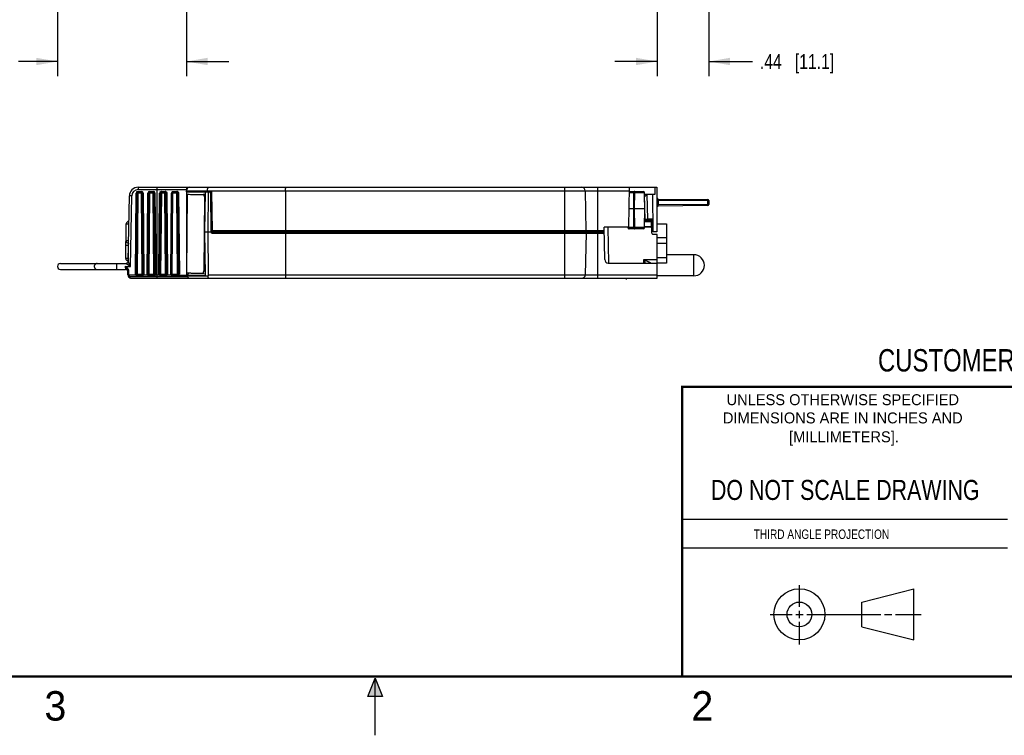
# Model space of a CAD drawing. Header units: inches. Extents: x 0 to 22, y 0 to 17.
# Tile 10 of 29: x 8 to 16.3, y 0 to 6.1. Entities that reach past the tile are written whole.
import ezdxf

# ---------------------------------------------------------------- set-up
doc = ezdxf.new("R2010")
doc.units = ezdxf.units.IN
doc.header["$LTSCALE"] = 1.21
doc.header["$MEASUREMENT"] = 0
doc.layers.get('0').update_dxf_attribs({"linetype": 'CONTINUOUS'})
for name, color, linetype in [('02___PRT_ALL_AXES', 7, 'CONTINUOUS'), ('06___PRT_ALL_SURFS', 7, 'CONTINUOUS'), ('DIMENSIONS', 7, 'CONTINUOUS')]:
    doc.layers.add(name, color=color, linetype=linetype)
doc.styles.get("Standard").update_dxf_attribs({"font": 'txt', "width": 0.8})
doc.styles.add('TEXTSTYLE_2', font='txt')
doc.dimstyles.new('DIMSTYLE_1', dxfattribs={"dimtxt": 0.125, "dimasz": 0.18, "dimexe": 0.125, "dimexo": 0.0625, "dimgap": 0.0625, "dimtad": 0, "dimtih": 1, "dimtoh": 1, "dimzin": 4, "dimdsep": 46, "dimtxsty": 'STANDARD', "dimblk": '_FILLED', "dimblk1": '_FILLED', "dimblk2": '_FILLED', "dimcen": 0.09, "dimadec": 0, "dimazin": 0, "dimtp": 0.001, "dimtm": 0.001, "dimtfac": 1, "dimtofl": 0, "dimtmove": 0, "dimatfit": 3, "dimldrblk": '_FILLED', "dimfxl": 1, "dimtolj": 1, "dimtzin": 4, "dimarcsym": 0})

# ---------------------------------------------------------------- blocks, each defined once
blk = doc.blocks.new('_FILLED')
at = {"color": 0, "linetype": 'BYBLOCK'}
blk.add_solid([(0, 0), (-1, 0.174), (-1, -0.174)], dxfattribs=at)
blk = doc.blocks.new('*D3')
at = {"layer": 'DIMENSIONS', "color": 2, "linetype": 'CONTINUOUS'}
for p, q in [((13.8349, 8.2489), (13.8349, 5.5999)), ((13.3969, 7.7121), (13.3969, 5.5999)), ((13.3969, 5.7249), (13.0369, 5.7249)), ((13.8349, 5.7249), (14.2068, 5.7249))]:
    blk.add_line(p, q, dxfattribs=at)
at = {"layer": 'DIMENSIONS', "color": 2, "linetype": 'CONTINUOUS', "xscale": 0.18, "yscale": 0.18, "zscale": 0.18}
blk.add_blockref('_FILLED', (13.3969, 5.7249), dxfattribs=at)
at = {"layer": 'DIMENSIONS', "color": 2, "linetype": 'CONTINUOUS', "xscale": 0.18, "yscale": 0.18, "zscale": 0.18, "rotation": 180}
blk.add_blockref('_FILLED', (13.8349, 5.7249), dxfattribs=at)
at = {"layer": 'DIMENSIONS', "color": 2, "linetype": 'CONTINUOUS', "insert": (14.2693, 5.7874), "char_height": 0.125, "width": 1.025, "attachment_point": 1, "line_spacing_factor": 0.9}
blk.add_mtext('.44{\\Ftxt.shx;\\W1.000000;\\H0.125000; }[11.1]', dxfattribs=at)
blk = doc.blocks.new('*D4')
at = {"layer": 'DIMENSIONS', "color": 2, "linetype": 'CONTINUOUS'}
for p, q in [((8.2982, 9.3134), (8.2982, 5.5999)), ((9.3946, 6.9874), (9.3946, 5.5999)), ((8.2982, 5.7249), (7.9671, 5.7249)), ((9.3946, 5.7249), (9.7546, 5.7249))]:
    blk.add_line(p, q, dxfattribs=at)
at = {"layer": 'DIMENSIONS', "color": 2, "linetype": 'CONTINUOUS', "xscale": 0.18, "yscale": 0.18, "zscale": 0.18}
blk.add_blockref('_FILLED', (8.2982, 5.7249), dxfattribs=at)
at = {"layer": 'DIMENSIONS', "color": 2, "linetype": 'CONTINUOUS', "xscale": 0.18, "yscale": 0.18, "zscale": 0.18, "rotation": 180}
blk.add_blockref('_FILLED', (9.3946, 5.7249), dxfattribs=at)
at = {"layer": 'DIMENSIONS', "color": 2, "linetype": 'CONTINUOUS', "insert": (7.9046, 5.7874), "char_height": 0.125, "width": 1.125, "attachment_point": 3, "line_spacing_factor": 0.9}
blk.add_mtext('1.10{\\Ftxt.shx;\\W1.000000;\\H0.125000; }[27.9]', dxfattribs=at)

msp = doc.modelspace()

# ---------------------------------------------------------------- hatches: boundary and pattern name
at = {"linetype": 'CONTINUOUS'}
msp.add_hatch(color=2, dxfattribs=at).paths.add_polyline_path([(10.9375, 0.3287), (11, 0.485), (11.0625, 0.3287)])

# ---------------------------------------------------------------- linework, layer by layer
at = {"color": 7, "linetype": 'CONTINUOUS'}
for p, q in [((8.961, 3.9184), (8.967, 4.6064)), ((8.972, 4.6064), (8.966, 3.9184)), ((8.982, 4.6064), (8.972, 4.6064)), ((8.982, 4.6064), (8.976, 3.9184)), ((8.982, 4.6064), (8.982, 4.6213)), ((8.982, 4.6213), (9.0122, 4.6213)), ((9.0122, 4.6164), (8.982, 4.6164)), ((9.0122, 4.6064), (8.982, 4.6064)), ((8.9844, 4.6564), (8.9844, 4.6367)), ((8.9844, 4.6564), (13.3949, 4.6564)), ((8.9844, 4.6367), (9.3965, 4.6367)), ((9.0122, 4.6064), (9.0122, 4.6213)), ((9.0182, 3.9184), (9.0122, 4.6064)), ((9.0122, 4.6064), (9.0222, 4.6064)), ((9.0282, 3.9184), (9.0222, 4.6064)), ((9.0272, 4.6064), (9.0332, 3.9184)), ((9.061, 3.9184), (9.067, 4.6064)), ((9.072, 4.6064), (9.066, 3.9184)), ((9.082, 4.6064), (9.072, 4.6064)), ((9.082, 4.6064), (9.076, 3.9184)), ((9.082, 4.6064), (9.082, 4.6213)), ((9.082, 4.6213), (9.1122, 4.6213)), ((9.1122, 4.6164), (9.082, 4.6164)), ((9.1122, 4.6064), (9.082, 4.6064)), ((9.1122, 4.6064), (9.1122, 4.6213)), ((9.1182, 3.9184), (9.1122, 4.6064)), ((9.1122, 4.6064), (9.1222, 4.6064)), ((9.1282, 3.9184), (9.1222, 4.6064)), ((9.1272, 4.6064), (9.1332, 3.9184)), ((9.1471, 3.8834), (9.1471, 4.6564)), ((9.1611, 3.9184), (9.1671, 4.6064)), ((9.172, 4.6064), (9.166, 3.9184)), ((9.172, 4.6064), (9.1671, 4.6064)), ((9.1816, 4.6064), (9.172, 4.6064)), ((9.1816, 4.6064), (9.1756, 3.9184)), ((9.2114, 4.6064), (9.1816, 4.6064)), ((9.182, 4.6164), (9.1822, 4.6213)), ((9.2122, 4.6164), (9.182, 4.6164)), ((9.1822, 4.6213), (9.2126, 4.6213)), ((9.2114, 4.6064), (9.2222, 4.6064)), ((9.2173, 3.9184), (9.2114, 4.6064)), ((9.2282, 3.9184), (9.2222, 4.6064)), ((9.2222, 4.6064), (9.2277, 4.6064)), ((9.2277, 4.6064), (9.2337, 3.9184)), ((9.2617, 3.9184), (9.2678, 4.6064)), ((9.266, 3.9184), (9.272, 4.6064)), ((9.272, 4.6064), (9.2678, 4.6064)), ((9.272, 4.6064), (9.2803, 4.6064)), ((9.2744, 3.9184), (9.2803, 4.6064)), ((9.3101, 4.6064), (9.2803, 4.6064)), ((9.3122, 4.6164), (9.282, 4.6164)), ((9.2828, 4.6213), (9.3132, 4.6213)), ((9.3222, 4.6064), (9.3101, 4.6064)), ((9.3101, 4.6064), (9.316, 3.9184)), ((9.3222, 4.6064), (9.3282, 3.9184)), ((9.3222, 4.6064), (9.3283, 4.6064)), ((9.3283, 4.6064), (9.3344, 3.9184)), ((9.3946, 4.6164), (9.3946, 4.6266)), ((9.3946, 4.6266), (9.5727, 4.6266)), ((9.3946, 4.6164), (9.6085, 4.6164)), ((9.3988, 4.5971), (9.3989, 4.6163)), ((9.551, 4.2764), (9.556, 4.6164)), ((9.5727, 4.6269), (13.161, 4.6269)), ((9.5727, 4.6164), (9.5727, 4.6266)), ((9.5787, 4.2764), (9.5814, 4.6164)), ((9.5999, 4.6064), (9.6028, 4.2763)), ((9.6085, 4.6164), (9.6143, 4.2864)), ((10.2374, 4.6269), (10.2368, 4.2864)), ((12.6099, 4.6564), (12.6099, 4.2864)), ((12.7838, 4.6269), (12.7897, 4.2864)), ((12.8899, 4.6564), (12.8899, 4.2864)), ((13.1556, 4.3164), (13.1615, 4.6564)), ((13.1608, 4.6115), (13.1983, 4.6115)), ((13.1609, 4.6214), (13.2782, 4.6214)), ((13.1969, 4.4764), (13.1983, 4.6115)), ((13.2053, 4.6115), (13.1983, 4.6115)), ((13.2038, 4.4764), (13.2053, 4.6115)), ((13.2053, 4.6115), (13.2882, 4.6115)), ((13.2905, 4.4764), (13.2882, 4.6115)), ((13.3776, 4.6564), (13.3775, 4.5944)), ((13.3949, 4.6564), (13.3949, 4.2764)), ((8.8997, 4.0278), (8.9094, 4.5827)), ((8.9189, 3.9838), (8.9294, 4.5834)), ((9.4023, 4.5981), (9.3964, 3.9291)), ((9.3972, 4.016), (9.3988, 4.5971)), ((9.4023, 4.5981), (9.4167, 4.598)), ((9.4412, 4.5957), (9.4511, 4.5955)), ((9.4918, 4.5948), (9.5024, 4.5946)), ((9.5024, 4.5946), (9.5175, 4.5944)), ((9.5175, 4.5944), (9.5378, 4.594)), ((9.5505, 4.594), (9.5378, 4.594)), ((9.5479, 4.5739), (9.5424, 3.9459)), ((9.5554, 4.5738), (9.5479, 4.5739)), ((9.6003, 4.5662), (9.6094, 4.5662)), ((9.6086, 4.5464), (9.6004, 4.5464)), ((9.6041, 4.5565), (9.6042, 4.5565)), ((9.6048, 4.5564), (9.6086, 4.5564)), ((9.6067, 4.5562), (9.6081, 4.5557)), ((9.609, 4.5531), (9.6086, 4.5485)), ((9.6109, 4.2863), (9.6086, 4.5464)), ((13.3775, 4.5944), (13.2885, 4.5944)), ((13.2897, 4.5747), (13.3093, 4.5944)), ((13.293, 4.3862), (13.2897, 4.5747)), ((13.3094, 4.5944), (13.313, 4.3862)), ((13.356, 4.5944), (13.3599, 4.2764)), ((13.4048, 4.5563), (13.4047, 4.5463)), ((13.4047, 4.5463), (13.8251, 4.5426)), ((13.4047, 4.5463), (13.4047, 4.5064)), ((13.4048, 4.5563), (13.825, 4.5526)), ((13.8251, 4.5426), (13.825, 4.5526)), ((13.8349, 4.5426), (13.8251, 4.5426)), ((13.8251, 4.5426), (13.8251, 4.5101)), ((13.8349, 4.5426), (13.8349, 4.5101)), ((13.1584, 4.4764), (13.1969, 4.4764)), ((13.1986, 4.3132), (13.1969, 4.4764)), ((13.2038, 4.4764), (13.1969, 4.4764)), ((13.2038, 4.4764), (13.2905, 4.4764)), ((13.2056, 4.3132), (13.2038, 4.4764)), ((13.2877, 4.3132), (13.2905, 4.4764)), ((13.8251, 4.5101), (13.4047, 4.5064)), ((13.4048, 4.4964), (13.4047, 4.5064)), ((13.825, 4.5001), (13.4048, 4.4964)), ((13.825, 4.5001), (13.8251, 4.5101)), ((13.8251, 4.5101), (13.8349, 4.5101)), ((8.9036, 4.3664), (8.9056, 4.3664)), ((13.2886, 4.3665), (13.3451, 4.3665)), ((13.2888, 4.3764), (13.3582, 4.3764)), ((13.289, 4.3862), (13.293, 4.3862)), ((13.293, 4.3862), (13.293, 4.3764)), ((13.293, 4.3862), (13.313, 4.3862)), ((13.358, 4.3862), (13.313, 4.3862)), ((13.3451, 4.3764), (13.3451, 4.3665)), ((13.3451, 4.3665), (13.3459, 4.3214)), ((13.3451, 4.3665), (13.3551, 4.3665)), ((13.3551, 4.3665), (13.3554, 4.3665)), ((13.3551, 4.3665), (13.3559, 4.3214)), ((13.3554, 4.3665), (13.3561, 4.3214)), ((13.358, 4.3862), (13.3599, 4.2764)), ((8.8784, 4.0517), (8.8836, 4.3467)), ((8.8836, 4.3467), (8.9053, 4.3467)), ((9.5565, 3.9084), (9.551, 4.2764)), ((9.551, 4.2764), (9.6028, 4.2764)), ((9.5815, 3.9128), (9.5787, 4.2764)), ((9.6028, 4.2763), (9.611, 4.2763)), ((9.611, 4.2763), (9.6109, 4.2863)), ((9.611, 4.2763), (12.9469, 4.2763)), ((12.9449, 4.2864), (9.6143, 4.2864)), ((10.243, 4.2864), (10.2429, 4.2763)), ((12.6119, 3.8834), (12.6119, 4.2864)), ((12.7513, 4.2864), (12.7513, 4.2763)), ((12.8919, 3.8834), (12.8919, 4.2864)), ((12.9449, 4.2864), (12.9454, 4.3164)), ((13.1556, 4.3164), (12.9454, 4.3164)), ((12.951, 4.0418), (12.9462, 4.3164)), ((12.9762, 4.3164), (12.9815, 4.0124)), ((13.1483, 4.3132), (13.1483, 4.3164)), ((13.1483, 4.3133), (13.1485, 4.3133)), ((13.1483, 4.3132), (13.1483, 4.313)), ((13.1483, 4.3132), (13.1485, 4.3132)), ((13.1485, 4.3132), (13.1485, 4.3164)), ((13.1986, 4.3132), (13.1485, 4.3132)), ((13.2777, 4.3034), (13.1595, 4.3034)), ((13.1986, 4.3132), (13.2056, 4.3132)), ((13.2877, 4.3132), (13.2056, 4.3132)), ((13.3509, 4.3164), (13.2877, 4.3164)), ((13.3459, 4.3214), (13.2878, 4.3214)), ((13.355, 4.3215), (13.3459, 4.3214)), ((13.3459, 4.3164), (13.3459, 4.3214)), ((13.3504, 4.2663), (13.3501, 4.3064)), ((13.3559, 4.3214), (13.355, 4.3215)), ((13.3557, 4.3452), (13.3587, 4.3452)), ((13.3561, 4.3214), (13.3559, 4.3214)), ((13.3949, 4.2764), (13.3599, 4.2764)), ((13.3949, 4.3452), (13.4767, 4.3452)), ((13.4767, 4.3452), (13.4767, 4.0105)), ((8.9027, 4.2017), (8.881, 4.2017)), ((9.6128, 4.2664), (12.9471, 4.2664)), ((10.2394, 3.9128), (10.2388, 4.2664)), ((12.7917, 4.2664), (12.7856, 3.9128)), ((13.3969, 4.2564), (13.3604, 4.2564)), ((13.3969, 3.8834), (13.3969, 4.2564)), ((13.4767, 4.2271), (13.3969, 4.2271)), ((8.9004, 4.1621), (8.8984, 4.0507)), ((8.901, 4.1814), (8.9004, 4.1621)), ((8.902, 4.1621), (8.9004, 4.1621)), ((8.9024, 4.1814), (8.901, 4.1814)), ((13.4767, 4.1798), (13.3969, 4.1798)), ((8.8984, 4.0507), (8.8984, 4.0314)), ((8.9001, 4.0507), (8.8984, 4.0507)), ((8.8997, 4.0314), (8.8984, 4.0314)), ((13.2823, 4.0124), (13.2828, 4.0418)), ((13.2828, 4.0418), (13.3969, 4.0418)), ((13.2942, 4.0185), (13.2828, 4.0418)), ((13.2972, 4.0124), (13.2942, 4.0185)), ((13.4767, 4.0578), (13.3969, 4.0578)), ((8.3232, 4.0084), (8.8797, 4.0084)), ((8.3232, 3.9584), (8.8757, 3.9584)), ((8.7989, 4.0084), (8.7989, 3.9584)), ((8.8749, 3.9838), (8.9189, 3.9838)), ((8.8908, 3.9577), (8.8749, 3.9838)), ((8.8749, 3.9838), (8.8757, 3.9584)), ((8.8797, 4.0082), (8.8797, 4.0084)), ((8.8956, 3.9415), (8.9022, 3.9418)), ((8.8961, 3.9128), (8.8956, 3.9415)), ((8.9061, 3.9132), (8.9056, 3.9419)), ((9.5424, 3.9459), (9.5552, 3.9458)), ((12.981, 4.0124), (13.3969, 4.0124)), ((13.4767, 4.0105), (13.3969, 4.0105)), ((8.8961, 3.9128), (8.9061, 3.9132)), ((8.9648, 3.9084), (8.9068, 3.9084)), ((8.9095, 3.8981), (9.4041, 3.8981)), ((8.9261, 3.8834), (13.3969, 3.8834)), ((8.9677, 3.9109), (8.9649, 3.9084)), ((8.9662, 3.9185), (8.966, 3.9184)), ((8.976, 3.9184), (8.9662, 3.9185)), ((8.9683, 3.9115), (8.9677, 3.9109)), ((8.9686, 3.9117), (8.9683, 3.9115)), ((8.976, 3.9034), (8.976, 3.9184)), ((8.976, 3.9184), (9.0182, 3.9184)), ((8.976, 3.9084), (9.0182, 3.9084)), ((8.976, 3.9034), (9.0182, 3.9034)), ((9.0182, 3.9184), (9.028, 3.9185)), ((9.0182, 3.9034), (9.0182, 3.9184)), ((9.0256, 3.9117), (9.0259, 3.9115)), ((9.0259, 3.9115), (9.0265, 3.9109)), ((9.0265, 3.9109), (9.0295, 3.9084)), ((9.028, 3.9185), (9.0282, 3.9184)), ((9.0648, 3.9084), (9.0295, 3.9084)), ((9.0677, 3.9109), (9.0649, 3.9084)), ((9.0662, 3.9185), (9.066, 3.9184)), ((9.076, 3.9184), (9.0662, 3.9185)), ((9.0683, 3.9115), (9.0677, 3.9109)), ((9.0686, 3.9117), (9.0683, 3.9115)), ((9.076, 3.9034), (9.076, 3.9184)), ((9.076, 3.9184), (9.1182, 3.9184)), ((9.076, 3.9084), (9.1182, 3.9084)), ((9.076, 3.9034), (9.1182, 3.9034)), ((9.1182, 3.9184), (9.128, 3.9185)), ((9.1182, 3.9034), (9.1182, 3.9184)), ((9.1256, 3.9117), (9.1259, 3.9115)), ((9.1259, 3.9115), (9.1265, 3.9109)), ((9.1265, 3.9109), (9.1295, 3.9084)), ((9.128, 3.9185), (9.1282, 3.9184)), ((9.1649, 3.9084), (9.1295, 3.9084)), ((9.166, 3.9184), (9.1611, 3.9184)), ((9.1681, 3.9112), (9.165, 3.9084)), ((9.1662, 3.9185), (9.166, 3.9184)), ((9.1756, 3.9184), (9.1662, 3.9185)), ((9.1686, 3.9117), (9.1681, 3.9112)), ((9.1756, 3.9184), (9.2173, 3.9184)), ((9.1759, 3.9085), (9.176, 3.9084)), ((9.176, 3.9084), (9.2182, 3.9084)), ((9.1762, 3.9034), (9.176, 3.9084)), ((9.1762, 3.9034), (9.2186, 3.9034)), ((9.2173, 3.9184), (9.228, 3.9185)), ((9.2176, 3.9107), (9.2173, 3.9168)), ((9.2256, 3.9117), (9.226, 3.9116)), ((9.226, 3.9116), (9.2273, 3.9106)), ((9.2273, 3.9106), (9.23, 3.9084)), ((9.228, 3.9185), (9.2282, 3.9184)), ((9.2282, 3.9184), (9.2337, 3.9184)), ((9.2655, 3.9084), (9.23, 3.9084)), ((9.266, 3.9184), (9.2617, 3.9184)), ((9.2683, 3.9111), (9.2656, 3.9084)), ((9.266, 3.9184), (9.2729, 3.9185)), ((9.2686, 3.9117), (9.2683, 3.9111)), ((9.2729, 3.9185), (9.2744, 3.9184)), ((9.2744, 3.9184), (9.316, 3.9184)), ((9.276, 3.9084), (9.3182, 3.9084)), ((9.2768, 3.9034), (9.3193, 3.9034)), ((9.3282, 3.9184), (9.318, 3.9185)), ((9.3256, 3.9117), (9.3261, 3.9117)), ((9.3261, 3.9117), (9.3277, 3.9107)), ((9.3277, 3.9107), (9.3299, 3.909)), ((9.3282, 3.9184), (9.3334, 3.9184)), ((9.3299, 3.909), (9.3306, 3.9084)), ((9.3306, 3.9084), (9.5565, 3.9084)), ((9.3969, 3.9084), (9.397, 3.9291)), ((9.4034, 3.903), (9.4033, 3.9084)), ((9.4034, 3.903), (9.5806, 3.903)), ((9.4107, 3.9084), (9.4109, 3.9284)), ((9.5319, 3.9261), (9.5447, 3.926)), ((9.5815, 3.9128), (13.3969, 3.9128)), ((15.1374, 1.132), (15.5769, 1.2447)), ((15.5769, 0.8105), (15.5769, 1.2447)), ((15.1374, 0.9219), (15.1374, 1.132)), ((15.1374, 0.9219), (15.5769, 0.8105))]:
    msp.add_line(p, q, dxfattribs=at)
at = {"color": 2, "linetype": 'CONTINUOUS'}
for p, q in [((13.61, 1.835), (16.375, 1.835)), ((16.375, 1.5888), (13.61, 1.5888)), ((14.6059, 1.0901), (14.6059, 1.2769)), ((14.3557, 1.0276), (14.5434, 1.0276)), ((14.5747, 1.0276), (14.6372, 1.0276)), ((14.6059, 0.9964), (14.6059, 1.0589)), ((14.6684, 1.0276), (15.2987, 1.0276)), ((15.3299, 1.0276), (15.3924, 1.0276)), ((15.4237, 1.0276), (15.6394, 1.0276)), ((14.6059, 0.7723), (14.6059, 0.9651)), ((10.9375, 0.3287), (11, 0.485)), ((11, 0.485), (11.0625, 0.3287)), ((11, 0), (11, 0.485)), ((11.0625, 0.3287), (10.9375, 0.3287))]:
    msp.add_line(p, q, dxfattribs=at)
at = {"color": 7, "linetype": 'CONTINUOUS'}
for points in [[(9.6041, 4.5565), (9.604, 4.5565), (9.6035, 4.5567), (9.6029, 4.557), (9.6022, 4.5575), (9.6016, 4.558), (9.6011, 4.5587), (9.6007, 4.5594)], [(9.6049, 4.5564), (9.6049, 4.5564), (9.6046, 4.5564), (9.6044, 4.5564), (9.6042, 4.5565), (9.6042, 4.5565)], [(13.1483, 4.313), (13.1484, 4.3121), (13.1486, 4.3113), (13.1488, 4.3104), (13.1492, 4.3096), (13.1496, 4.3087), (13.1501, 4.3079), (13.1507, 4.3072), (13.1514, 4.3065), (13.1522, 4.3058), (13.153, 4.3052), (13.154, 4.3047), (13.155, 4.3042), (13.1561, 4.3038), (13.1572, 4.3036), (13.1584, 4.3034), (13.1595, 4.3034)]]:
    msp.add_lwpolyline(points, dxfattribs=at)
at = {"color": 7, "linetype": 'CONTINUOUS', "const_width": 0.02}
for points in [[(13.6, 2.9595), (21.5, 2.96)], [(13.61, 0.5), (13.61, 2.96)], [(0.5, 0.5), (21.5, 0.5)]]:
    msp.add_lwpolyline(points, dxfattribs=at)
at = {"color": 7, "linetype": 'CONTINUOUS'}
for centre, radius in [((14.6059, 1.0276), 0.2171), ((14.6054, 1.0269), 0.105)]:
    msp.add_circle(centre, radius, dxfattribs=at)
for centre, radius, start, end in [((8.9844, 4.5814), 0.075, 89.99211, 179), ((8.9844, 4.5817), 0.055, 90.00645, 178.22487), ((8.982, 4.6063), 0.015, 95.41456, 179.49944), ((8.982, 4.6064), 0.01, 90, 179.5), ((8.982, 4.6063), 0.015, 90.0114, 95.44415), ((9.0122, 4.6063), 0.015, 5.91447, 89.99943), ((9.0122, 4.6064), 0.01, 0.5, 90), ((9.0122, 4.6063), 0.015, 0.51141, 5.94399), ((9.082, 4.6063), 0.015, 95.41456, 179.49944), ((9.082, 4.6064), 0.01, 90, 179.5), ((9.082, 4.6063), 0.015, 90.0114, 95.44415), ((9.1122, 4.6063), 0.015, 5.91447, 89.99943), ((9.1122, 4.6064), 0.01, 0.5, 90), ((9.1122, 4.6063), 0.015, 0.51141, 5.94399), ((9.1821, 4.6063), 0.0149, 148.07977, 179.48561), ((9.182, 4.6064), 0.01, 90, 179.5), ((9.1822, 4.6061), 0.0151, 90.01138, 95.40319), ((9.2122, 4.6064), 0.01, 0.5, 90), ((9.2126, 4.6061), 0.0152, 62.98536, 90.00669), ((9.2128, 4.6063), 0.0149, 0.51475, 5.98558), ((9.2827, 4.6063), 0.0149, 148.60438, 179.48777), ((9.282, 4.6064), 0.01, 90, 179.5), ((9.3122, 4.6064), 0.01, 0.5, 90), ((9.3132, 4.6061), 0.0152, 63.13736, 90.00666), ((9.3134, 4.6063), 0.0149, 0.51521, 6.00207), ((9.4246, 4.6264), 0.03, 90, 179.5), ((9.5899, 4.6064), 0.01, 0.5, 90), ((12.7538, 4.6264), 0.03, 1, 90), ((13.2782, 4.6114), 0.01, 1, 90), ((9.5023, 7.5335), 2.9384, 268.33024, 268.80813), ((9.703, 17.2442), 12.6512, 268.85942, 269.04356), ((9.6061, 4.5632), 0.00697, 253.65492, 262.11991), ((9.6049, 4.5462), 0.0102, 80.09132, 89.97819), ((9.6061, 4.5631), 0.00693, 262.1303, 274.5192), ((9.6102, 4.567), 0.014, 258.5664, 264.99302), ((9.6613, 4.5473), 0.0527, 178.65922, 180.928), ((13.4049, 4.5663), 0.01, 180, 269.5), ((13.8249, 4.5426), 0.01, 0, 89.48458), ((13.4049, 4.4864), 0.01, 90.5, 180), ((13.8249, 4.5101), 0.01, 270.5, 360), ((8.9036, 4.3464), 0.02, 90, 179), ((13.323, 4.3864), 0.01, 181, 270), ((13.3451, 4.3664), 0.01, 0.99985, 89.99985), ((13.3454, 4.3664), 0.01, 0.99985, 89.99985), ((9.6128, 4.2764), 0.01, 180.5, 270), ((12.7613, 4.2764), 0.01, 180.5, 270), ((13.2777, 4.3134), 0.01, 270, 359), ((13.3401, 4.3064), 0.01, 0.5, 79.58046), ((13.3509, 4.3214), 0.005, 270.00444, 0.99977), ((13.3511, 4.3214), 0.005, 269.99985, 0.99985), ((8.901, 4.2014), 0.02, 179, 270), ((13.3604, 4.2664), 0.01, 180.5, 270), ((8.8984, 4.0514), 0.02, 179, 270), ((8.8797, 4.0284), 0.02, 270, 358.99998), ((12.981, 4.0424), 0.03, 181, 270), ((17.0211, 11.388), 8.2426, 243.02984, 243.25809), ((8.3232, 3.9834), 0.025, 90, 270), ((8.8757, 3.9384), 0.02, 9.11263, 90), ((8.8797, 4.0277), 0.0195, 270.00074, 273.80923), ((8.915, 3.4009), 0.541, 90.99633, 91.35846), ((8.9261, 3.9134), 0.03, 181.00598, 270), ((8.9262, 3.9135), 0.0201, 181.02694, 194.96756), ((8.976, 3.9183), 0.015, 179.50966, 184.53725), ((8.976, 3.9183), 0.015, 184.50875, 221.36486), ((8.976, 3.9184), 0.015, 222.26167, 256.90665), ((8.976, 3.9184), 0.01, 179.5, 270), ((8.976, 3.9185), 0.0151, 256.93275, 265.51555), ((8.976, 3.9185), 0.015, 265.51102, 269.985), ((9.0182, 3.9184), 0.01, 270, 0.5), ((9.0182, 3.9184), 0.015, 269.99916, 299.70834), ((9.0182, 3.9185), 0.015, 299.70812, 317.73547), ((9.0181, 3.9183), 0.0151, 318.65677, 330.88408), ((9.0182, 3.9183), 0.015, 330.90664, 0.49876), ((9.076, 3.9183), 0.015, 179.50966, 184.53725), ((9.076, 3.9183), 0.015, 184.50875, 221.36486), ((9.076, 3.9184), 0.015, 222.26167, 256.90665), ((9.076, 3.9184), 0.01, 179.5, 270), ((9.076, 3.9185), 0.0151, 256.93275, 265.51555), ((9.076, 3.9185), 0.015, 265.51102, 269.985), ((9.1182, 3.9184), 0.01, 270, 0.5), ((9.1182, 3.9184), 0.015, 269.99916, 299.70834), ((9.1182, 3.9185), 0.015, 299.70812, 317.73547), ((9.1181, 3.9183), 0.0151, 318.65677, 330.88408), ((9.1182, 3.9183), 0.015, 330.90664, 0.49876), ((9.176, 3.9183), 0.0149, 179.50661, 184.5654), ((9.176, 3.9183), 0.015, 184.55808, 221.57283), ((9.1762, 3.9186), 0.0151, 222.4711, 256.99977), ((9.176, 3.9184), 0.01, 179.5, 270), ((9.1762, 3.9187), 0.0152, 257.00069, 265.53904), ((9.1762, 3.9186), 0.0152, 265.5343, 269.98554), ((9.3255, 3.9184), 0.1082, 179.95633, 180.85249), ((9.2182, 3.9184), 0.01, 270, 0.5), ((9.2186, 3.9186), 0.0152, 269.9962, 295.33276), ((9.2187, 3.9186), 0.0151, 295.33678, 312.84638), ((9.2188, 3.9185), 0.015, 312.84124, 317.56868), ((9.2187, 3.9183), 0.0151, 318.47524, 330.70954), ((9.2188, 3.9183), 0.0149, 330.72227, 0.4939), ((9.2767, 3.9183), 0.0149, 179.52166, 221.58014), ((9.2768, 3.9186), 0.0151, 222.47, 256.39878), ((9.276, 3.9184), 0.01, 179.5, 270), ((9.2768, 3.9187), 0.0152, 256.39932, 265.28274), ((9.334, 3.9184), 0.0597, 179.92106, 181.56272), ((9.2768, 3.9186), 0.0152, 265.27863, 269.98873), ((9.326, 3.0234), 0.8951, 90.50958, 90.63574), ((9.3182, 3.9184), 0.01, 270, 0.5), ((9.3193, 3.9186), 0.0152, 269.99495, 295.27563), ((9.3193, 3.9186), 0.0151, 295.28274, 312.83613), ((9.3194, 3.9185), 0.015, 312.82874, 317.5562), ((9.3193, 3.9183), 0.015, 318.46607, 330.6556), ((9.3194, 3.9183), 0.0149, 330.65878, 0.49458), ((9.3311, 4.1599), 0.2415, 270.53531, 270.77093), ((9.4234, 3.9034), 0.02, 181, 270), ((12.7556, 3.9134), 0.03, 270, 359)]:
    msp.add_arc(centre, radius, start, end, dxfattribs=at)
for points, knots in [([(9.1694, 4.6142), (9.17, 4.6151), (9.1715, 4.617), (9.1742, 4.6191), (9.1774, 4.6206), (9.1797, 4.6211), (9.1808, 4.6212)], [0, 0, 0, 0, 0.24989, 0.499864, 0.749832, 1, 1, 1, 1]), ([(9.182, 4.6164), (9.182, 4.6164), (9.182, 4.6163), (9.1819, 4.6161), (9.1819, 4.6159), (9.1818, 4.6156), (9.1818, 4.6152), (9.1818, 4.6147), (9.1817, 4.6141), (9.1817, 4.6132), (9.1816, 4.6119), (9.1816, 4.6102), (9.1816, 4.6084), (9.1816, 4.6071), (9.1816, 4.6064)], [0, 0, 0, 0, 0.006472, 0.021511, 0.045613, 0.078661, 0.120448, 0.170727, 0.229018, 0.294698, 0.445709, 0.61858, 0.806185, 1, 1, 1, 1]), ([(9.2114, 4.6064), (9.2114, 4.6071), (9.2114, 4.6084), (9.2114, 4.6102), (9.2115, 4.6119), (9.2116, 4.6134), (9.2117, 4.6146), (9.2118, 4.6155), (9.212, 4.616), (9.2121, 4.6163), (9.2122, 4.6164), (9.2122, 4.6164)], [0, 0, 0, 0, 0.192399, 0.378665, 0.550383, 0.700548, 0.824071, 0.916244, 0.974404, 0.990741, 1, 1, 1, 1]), ([(9.2122, 4.6164), (9.2122, 4.6164), (9.2122, 4.6164), (9.2123, 4.6165), (9.2124, 4.6168), (9.2124, 4.6172), (9.2125, 4.6178), (9.2125, 4.6186), (9.2126, 4.6194), (9.2126, 4.6203), (9.2126, 4.621), (9.2126, 4.6213)], [0, 0, 0, 0, 0.009176, 0.025454, 0.083481, 0.175427, 0.298673, 0.448678, 0.620489, 0.807061, 1, 1, 1, 1]), ([(9.2195, 4.6196), (9.2206, 4.6191), (9.2227, 4.6177), (9.2252, 4.6148), (9.2269, 4.6115), (9.2275, 4.6091), (9.2276, 4.6078)], [0, 0, 0, 0, 0.249482, 0.499267, 0.749359, 1, 1, 1, 1]), ([(9.2699, 4.614), (9.2706, 4.6152), (9.2723, 4.6172), (9.2754, 4.6195), (9.279, 4.6209), (9.2816, 4.6213), (9.2828, 4.6213)], [0, 0, 0, 0, 0.251284, 0.501691, 0.751191, 1, 1, 1, 1]), ([(9.2803, 4.6064), (9.2803, 4.6071), (9.2803, 4.6084), (9.2804, 4.6102), (9.2806, 4.6119), (9.2808, 4.6134), (9.281, 4.6145), (9.2812, 4.6152), (9.2814, 4.6156), (9.2815, 4.6159), (9.2817, 4.6162), (9.2819, 4.6164), (9.282, 4.6164)], [0, 0, 0, 0, 0.187518, 0.369239, 0.537123, 0.684531, 0.806832, 0.857275, 0.900099, 0.935292, 0.963083, 1, 1, 1, 1]), ([(9.282, 4.6164), (9.2821, 4.6164), (9.2822, 4.6164), (9.2823, 4.6166), (9.2824, 4.6168), (9.2825, 4.6172), (9.2826, 4.6178), (9.2827, 4.6186), (9.2828, 4.6197), (9.2828, 4.6206), (9.2828, 4.6213)], [0, 0, 0, 0, 0.036595, 0.064265, 0.09935, 0.192341, 0.314438, 0.461776, 0.62982, 1, 1, 1, 1]), ([(9.3122, 4.6164), (9.3121, 4.6164), (9.312, 4.6163), (9.3118, 4.6162), (9.3116, 4.6159), (9.3114, 4.6156), (9.3112, 4.6152), (9.311, 4.6145), (9.3107, 4.6134), (9.3104, 4.6119), (9.3103, 4.6102), (9.3101, 4.6084), (9.3101, 4.6071), (9.3101, 4.6064)], [0, 0, 0, 0, 0.019779, 0.043348, 0.072788, 0.109022, 0.152408, 0.203027, 0.32476, 0.470654, 0.636297, 0.815339, 1, 1, 1, 1]), ([(9.3122, 4.6164), (9.3123, 4.6164), (9.3124, 4.6164), (9.3125, 4.6166), (9.3126, 4.6168), (9.3128, 4.6172), (9.3129, 4.6178), (9.313, 4.6186), (9.3132, 4.6197), (9.3132, 4.6206), (9.3132, 4.6213)], [0, 0, 0, 0, 0.042199, 0.071523, 0.107663, 0.201412, 0.323002, 0.468943, 0.634947, 1, 1, 1, 1]), ([(9.3201, 4.6196), (9.3212, 4.6191), (9.3232, 4.6177), (9.3258, 4.6149), (9.3275, 4.6115), (9.3281, 4.6091), (9.3282, 4.6078)], [0, 0, 0, 0, 0.247842, 0.497066, 0.747776, 1, 1, 1, 1]), ([(9.3991, 4.642), (9.3991, 4.643), (9.3992, 4.645), (9.3995, 4.6477), (9.3998, 4.6502), (9.4002, 4.6523), (9.4005, 4.6538), (9.4008, 4.6548), (9.4011, 4.6553), (9.4013, 4.6558), (9.4016, 4.6561), (9.4018, 4.6563), (9.402, 4.6564), (9.4021, 4.6564)], [0, 0, 0, 0, 0.20156, 0.387937, 0.554217, 0.697123, 0.813632, 0.861287, 0.901793, 0.935254, 0.962009, 0.982915, 1, 1, 1, 1]), ([(9.5727, 4.6266), (9.5727, 4.6288), (9.5729, 4.6329), (9.5738, 4.6388), (9.5751, 4.6441), (9.5769, 4.6485), (9.5789, 4.6519), (9.5812, 4.6544), (9.5833, 4.6558), (9.585, 4.6563), (9.5858, 4.6564), (9.5863, 4.6564)], [0, 0, 0, 0, 0.181974, 0.35429, 0.508665, 0.642341, 0.755205, 0.849149, 0.928476, 0.964758, 1, 1, 1, 1]), ([(10.2374, 4.6269), (10.2374, 4.6288), (10.2374, 4.6326), (10.2376, 4.6381), (10.2379, 4.6431), (10.2382, 4.647), (10.2385, 4.6496), (10.2388, 4.6514), (10.239, 4.6528), (10.2393, 4.6541), (10.2396, 4.655), (10.2398, 4.6557), (10.24, 4.656), (10.2402, 4.6563), (10.2404, 4.6564), (10.2405, 4.6564)], [0, 0, 0, 0, 0.192905, 0.378656, 0.549171, 0.698364, 0.76327, 0.820985, 0.87105, 0.91303, 0.946598, 0.971764, 0.981315, 0.988997, 1, 1, 1, 1]), ([(13.2061, 4.6214), (13.2057, 4.6214), (13.2047, 4.6212), (13.2033, 4.6207), (13.202, 4.6199), (13.2008, 4.6188), (13.1998, 4.6173), (13.1991, 4.6159), (13.1987, 4.6146), (13.1984, 4.6133), (13.1983, 4.6122), (13.1983, 4.6115)], [0, 0, 0, 0, 0.101256, 0.206302, 0.317066, 0.436077, 0.564548, 0.702547, 0.774842, 0.848895, 1, 1, 1, 1]), ([(13.2053, 4.6115), (13.2053, 4.6122), (13.2053, 4.6136), (13.2054, 4.6155), (13.2055, 4.6172), (13.2056, 4.6185), (13.2057, 4.6193), (13.2058, 4.6199), (13.2058, 4.6203), (13.2059, 4.6206), (13.2059, 4.6209), (13.206, 4.621), (13.206, 4.6211), (13.206, 4.6212), (13.206, 4.6213), (13.2061, 4.6213), (13.2061, 4.6214), (13.2061, 4.6214), (13.2061, 4.6214)], [0, 0, 0, 0, 0.210375, 0.407731, 0.582591, 0.729258, 0.790984, 0.84474, 0.890409, 0.927959, 0.943686, 0.95738, 0.969052, 0.978734, 0.986485, 0.992407, 0.996725, 1, 1, 1, 1]), ([(8.9294, 4.5834), (8.9281, 4.5832), (8.9255, 4.583), (8.9218, 4.5827), (8.9189, 4.5827), (8.9167, 4.5828), (8.9153, 4.5828), (8.914, 4.5828), (8.9128, 4.5828), (8.9118, 4.5828), (8.9111, 4.5828), (8.9106, 4.5828), (8.9102, 4.5828), (8.91, 4.5827), (8.9098, 4.5827), (8.9096, 4.5827), (8.9095, 4.5827), (8.9094, 4.5827), (8.9094, 4.5827), (8.9094, 4.5827)], [0, 0, 0, 0, 0.194569, 0.382475, 0.555262, 0.63402, 0.706674, 0.772491, 0.830907, 0.881389, 0.923399, 0.941065, 0.956454, 0.969544, 0.980314, 0.988745, 0.994821, 0.998538, 1, 1, 1, 1]), ([(9.4023, 4.5971), (9.4023, 4.5971), (9.4023, 4.5971), (9.4023, 4.5971), (9.4023, 4.5971), (9.4024, 4.597), (9.4025, 4.597), (9.4026, 4.597), (9.4029, 4.597), (9.4032, 4.5969), (9.4037, 4.5969), (9.4043, 4.5968), (9.4051, 4.5968), (9.4059, 4.5967), (9.4069, 4.5967), (9.4079, 4.5967), (9.4091, 4.5966), (9.4109, 4.5965), (9.4135, 4.5964), (9.4155, 4.5964), (9.4167, 4.5963)], [0, 0, 0, 0, 0.00168, 0.00308, 0.004921, 0.009994, 0.016966, 0.025862, 0.036692, 0.064168, 0.099419, 0.142452, 0.19327, 0.251872, 0.318252, 0.392403, 0.474316, 0.563983, 0.766541, 1, 1, 1, 1]), ([(9.5479, 4.5739), (9.5479, 4.5752), (9.5478, 4.5778), (9.5472, 4.5815), (9.5464, 4.5844), (9.5456, 4.5866), (9.545, 4.5881), (9.5442, 4.5894), (9.5434, 4.5906), (9.5426, 4.5916), (9.5417, 4.5925), (9.5407, 4.5932), (9.5398, 4.5937), (9.5388, 4.594), (9.5381, 4.594), (9.5378, 4.594)], [0, 0, 0, 0, 0.160066, 0.315925, 0.463195, 0.532559, 0.598561, 0.660909, 0.719445, 0.774108, 0.825, 0.872431, 0.916903, 0.959131, 1, 1, 1, 1]), ([(9.6017, 4.5564), (9.6024, 4.5556), (9.6042, 4.5543), (9.6063, 4.5536), (9.6074, 4.5533)], [0, 0, 0, 0, 0.469084, 1, 1, 1, 1]), ([(9.6081, 4.5557), (9.6083, 4.5556), (9.6087, 4.5553), (9.609, 4.5546), (9.6091, 4.5539), (9.609, 4.5534), (9.609, 4.5531)], [0, 0, 0, 0, 0.239633, 0.470541, 0.720008, 1, 1, 1, 1]), ([(13.3949, 4.5663), (13.3949, 4.5653), (13.395, 4.5633), (13.3953, 4.5604), (13.3959, 4.5575), (13.3967, 4.5547), (13.3978, 4.552), (13.3991, 4.5498), (13.4005, 4.5483), (13.4017, 4.5473), (13.4031, 4.5465), (13.4042, 4.5463), (13.4047, 4.5463)], [0, 0, 0, 0, 0.121797, 0.243727, 0.365951, 0.488698, 0.612346, 0.737591, 0.801346, 0.866195, 0.932449, 1, 1, 1, 1]), ([(13.3974, 4.4997), (13.3969, 4.4986), (13.3962, 4.4965), (13.3952, 4.4921), (13.3949, 4.4887), (13.3949, 4.4864)], [0, 0, 0, 0, 0.251806, 0.502039, 1, 1, 1, 1]), ([(13.4047, 4.5064), (13.4043, 4.5064), (13.4034, 4.5063), (13.4021, 4.5057), (13.401, 4.5049), (13.3998, 4.5037), (13.3985, 4.502), (13.3977, 4.5004), (13.3974, 4.4997)], [0, 0, 0, 0, 0.131756, 0.261354, 0.388392, 0.5133, 0.758413, 1, 1, 1, 1]), ([(9.6128, 4.2664), (9.6127, 4.2664), (9.6124, 4.2665), (9.6122, 4.2668), (9.6121, 4.2671), (9.6119, 4.2676), (9.6117, 4.2683), (9.6115, 4.2693), (9.6113, 4.2708), (9.6111, 4.2725), (9.611, 4.2744), (9.611, 4.2756), (9.611, 4.2763)], [0, 0, 0, 0, 0.038687, 0.066998, 0.102524, 0.145526, 0.19602, 0.318145, 0.465104, 0.632338, 0.813295, 1, 1, 1, 1]), ([(10.2429, 4.2763), (10.2429, 4.275), (10.2429, 4.2732), (10.2428, 4.2708), (10.2427, 4.2693), (10.2425, 4.2683), (10.2424, 4.2675), (10.2423, 4.2671), (10.2422, 4.2668), (10.2421, 4.2666), (10.242, 4.2664), (10.242, 4.2664), (10.2419, 4.2664)], [0, 0, 0, 0, 0.377641, 0.548756, 0.698146, 0.820979, 0.871033, 0.912929, 0.946515, 0.971771, 0.989024, 1, 1, 1, 1]), ([(13.1595, 4.3034), (13.1589, 4.3034), (13.1575, 4.3035), (13.1555, 4.304), (13.1537, 4.3048), (13.152, 4.306), (13.1506, 4.3075), (13.1495, 4.3092), (13.1487, 4.3111), (13.1486, 4.3125), (13.1485, 4.3132)], [0, 0, 0, 0, 0.124179, 0.248612, 0.373105, 0.497895, 0.623004, 0.748399, 0.874138, 1, 1, 1, 1]), ([(13.1986, 4.3132), (13.1986, 4.3125), (13.1988, 4.3111), (13.1993, 4.3092), (13.2001, 4.3074), (13.2011, 4.306), (13.2023, 4.3048), (13.2036, 4.304), (13.205, 4.3035), (13.206, 4.3034), (13.2064, 4.3034)], [0, 0, 0, 0, 0.151275, 0.297646, 0.435758, 0.564251, 0.683204, 0.793895, 0.898847, 1, 1, 1, 1]), ([(13.2064, 4.3034), (13.2064, 4.3034), (13.2064, 4.3034), (13.2064, 4.3034), (13.2063, 4.3035), (13.2063, 4.3035), (13.2063, 4.3036), (13.2063, 4.3037), (13.2062, 4.3039), (13.2062, 4.3041), (13.2061, 4.3044), (13.206, 4.3051), (13.2059, 4.3061), (13.2058, 4.3075), (13.2057, 4.3092), (13.2056, 4.3111), (13.2056, 4.3125), (13.2056, 4.3132)], [0, 0, 0, 0, 0.003154, 0.007385, 0.013244, 0.020946, 0.030589, 0.042226, 0.055889, 0.071587, 0.109088, 0.154722, 0.27018, 0.416878, 0.591828, 0.789362, 1, 1, 1, 1]), ([(8.9004, 4.1621), (8.8991, 4.1621), (8.8965, 4.1621), (8.8928, 4.1622), (8.8899, 4.1623), (8.8877, 4.1624), (8.8863, 4.1625), (8.8849, 4.1626), (8.8838, 4.1627), (8.8828, 4.1627), (8.8819, 4.1628), (8.8813, 4.1629), (8.8808, 4.1629), (8.8806, 4.163), (8.8805, 4.163), (8.8804, 4.1631), (8.8804, 4.1631), (8.8804, 4.1631)], [0, 0, 0, 0, 0.194177, 0.381708, 0.554269, 0.632898, 0.705436, 0.771173, 0.829538, 0.879995, 0.922013, 0.955124, 0.979118, 0.987663, 0.99391, 0.997913, 1, 1, 1, 1]), ([(8.8984, 4.0507), (8.8971, 4.0507), (8.8946, 4.0507), (8.8908, 4.0508), (8.8879, 4.0509), (8.8858, 4.051), (8.8843, 4.0511), (8.883, 4.0512), (8.8818, 4.0513), (8.8808, 4.0513), (8.88, 4.0514), (8.8793, 4.0515), (8.8789, 4.0515), (8.8786, 4.0516), (8.8785, 4.0516), (8.8784, 4.0517), (8.8784, 4.0517), (8.8784, 4.0517)], [0, 0, 0, 0, 0.194398, 0.381706, 0.554168, 0.632802, 0.705374, 0.771199, 0.829599, 0.880005, 0.921991, 0.955141, 0.979142, 0.98768, 0.993917, 0.997912, 1, 1, 1, 1]), ([(8.8997, 4.0278), (8.8996, 4.0254), (8.8989, 4.0216), (8.8966, 4.0173), (8.8942, 4.0143), (8.8914, 4.0119), (8.8871, 4.0094), (8.8834, 4.0085), (8.881, 4.0083)], [0, 0, 0, 0, 0.248557, 0.37395, 0.499117, 0.624342, 0.749902, 1, 1, 1, 1]), ([(8.9189, 3.9838), (8.918, 3.9859), (8.916, 3.9901), (8.9132, 3.9963), (8.9104, 4.0025), (8.9081, 4.0076), (8.9063, 4.0116), (8.905, 4.0145), (8.9037, 4.0173), (8.9026, 4.02), (8.9017, 4.0221), (8.901, 4.0237), (8.9006, 4.0248), (8.9002, 4.0258), (8.8999, 4.0266), (8.8998, 4.0273), (8.8997, 4.0277), (8.8997, 4.0278)], [0, 0, 0, 0, 0.143828, 0.286871, 0.428355, 0.567153, 0.635003, 0.701358, 0.765678, 0.827131, 0.884378, 0.910772, 0.935159, 0.957003, 0.97562, 0.990208, 1, 1, 1, 1]), ([(13.3418, 4.0124), (13.3417, 4.0124), (13.3417, 4.0124), (13.3416, 4.0124), (13.3415, 4.0124), (13.3413, 4.0125), (13.341, 4.0127), (13.3406, 4.0129), (13.34, 4.0131), (13.3394, 4.0134), (13.3387, 4.0138), (13.3376, 4.0143), (13.3362, 4.015), (13.3344, 4.0159), (13.3324, 4.0169), (13.3303, 4.0179), (13.3282, 4.0189), (13.3253, 4.0204), (13.3215, 4.0223), (13.3168, 4.0246), (13.3137, 4.0262), (13.3121, 4.027)], [0, 0, 0, 0, 0.001215, 0.003535, 0.006924, 0.011336, 0.02304, 0.038264, 0.056621, 0.077757, 0.101368, 0.127156, 0.184071, 0.246327, 0.312753, 0.382477, 0.454663, 0.528825, 0.681847, 0.839346, 1, 1, 1, 1]), ([(8.6349, 4.0084), (8.6319, 4.0084), (8.6272, 4.0074), (8.6217, 4.0043), (8.6181, 4.0011), (8.6152, 3.9973), (8.613, 3.993), (8.6116, 3.9883), (8.6112, 3.9834), (8.6116, 3.9785), (8.613, 3.9738), (8.6152, 3.9694), (8.6181, 3.9656), (8.6217, 3.9625), (8.6272, 3.9594), (8.6319, 3.9584), (8.6349, 3.9584)], [0, 0, 0, 0, 0.121194, 0.182856, 0.245086, 0.307998, 0.371592, 0.435662, 0.5, 0.564338, 0.628408, 0.692002, 0.754914, 0.817144, 0.878806, 1, 1, 1, 1]), ([(8.9056, 3.9419), (8.9056, 3.9442), (8.905, 3.9487), (8.903, 3.9552), (8.8998, 3.9612), (8.8958, 3.9667), (8.8911, 3.9716), (8.8842, 3.9774), (8.8786, 3.9813), (8.8749, 3.9838)], [0, 0, 0, 0, 0.124959, 0.249943, 0.374957, 0.499982, 0.625005, 0.750021, 1, 1, 1, 1]), ([(8.9189, 3.9838), (8.9169, 3.985), (8.913, 3.9873), (8.9071, 3.9909), (8.9023, 3.9938), (8.8984, 3.9961), (8.8956, 3.9978), (8.8929, 3.9994), (8.8902, 4.0011), (8.8877, 4.0026), (8.8857, 4.0039), (8.8842, 4.0049), (8.8832, 4.0055), (8.8822, 4.0061), (8.8814, 4.0067), (8.8807, 4.0072), (8.8802, 4.0076), (8.8799, 4.0079), (8.8797, 4.0081), (8.8797, 4.0082), (8.8797, 4.0082)], [0, 0, 0, 0, 0.149396, 0.297841, 0.444299, 0.516338, 0.587247, 0.656663, 0.724073, 0.788729, 0.849487, 0.877876, 0.904538, 0.929075, 0.950981, 0.969649, 0.984396, 0.994572, 0.99784, 1, 1, 1, 1]), ([(8.8944, 3.9491), (8.8942, 3.9498), (8.8932, 3.9528), (8.8919, 3.9556), (8.8908, 3.9577)], [0, 0, 0, 0, 0.251677, 1, 1, 1, 1]), ([(8.8956, 3.9415), (8.8956, 3.9428), (8.8954, 3.9454), (8.8948, 3.9479), (8.8944, 3.9491)], [0, 0, 0, 0, 0.501196, 1, 1, 1, 1]), ([(9.5319, 3.9261), (9.5323, 3.9261), (9.5329, 3.9261), (9.5339, 3.9264), (9.5349, 3.9269), (9.5359, 3.9275), (9.5368, 3.9284), (9.5377, 3.9294), (9.5385, 3.9305), (9.5393, 3.9318), (9.5399, 3.9333), (9.5408, 3.9354), (9.5416, 3.9383), (9.5422, 3.9421), (9.5424, 3.9446), (9.5424, 3.9459)], [0, 0, 0, 0, 0.040961, 0.083192, 0.127597, 0.174914, 0.225666, 0.280183, 0.338582, 0.400815, 0.466733, 0.536052, 0.683368, 0.839476, 1, 1, 1, 1]), ([(8.9068, 3.9084), (8.9066, 3.9083), (8.9062, 3.9079), (8.9062, 3.9073), (8.9062, 3.9068), (8.9062, 3.9063), (8.9062, 3.9058), (8.9063, 3.9051), (8.9065, 3.9041), (8.9069, 3.903), (8.9074, 3.9017), (8.9082, 3.9), (8.909, 3.8988), (8.9095, 3.8981)], [0, 0, 0, 0, 0.062493, 0.12492, 0.156578, 0.187834, 0.250097, 0.312694, 0.375207, 0.500173, 0.625163, 0.750161, 1, 1, 1, 1]), ([(8.9095, 3.8981), (8.91, 3.8974), (8.9106, 3.8963), (8.9111, 3.8947), (8.9114, 3.8935), (8.9117, 3.8924), (8.912, 3.8913), (8.9123, 3.8902), (8.9128, 3.889), (8.9136, 3.8875), (8.9149, 3.886), (8.9165, 3.885), (8.9177, 3.8845), (8.9184, 3.8844)], [0, 0, 0, 0, 0.14551, 0.218321, 0.289501, 0.35829, 0.424548, 0.488199, 0.549343, 0.664782, 0.774078, 0.883592, 1, 1, 1, 1]), ([(9.1756, 3.9184), (9.1756, 3.9173), (9.1757, 3.9156), (9.1757, 3.9135), (9.1757, 3.912), (9.1758, 3.9108), (9.1758, 3.9098), (9.1759, 3.9091), (9.1759, 3.9087), (9.1759, 3.9085)], [0, 0, 0, 0, 0.345721, 0.506673, 0.651838, 0.777142, 0.878885, 0.953756, 1, 1, 1, 1]), ([(9.2182, 3.9084), (9.2182, 3.9084), (9.2181, 3.9084), (9.218, 3.9085), (9.218, 3.9087), (9.2178, 3.9091), (9.2177, 3.9098), (9.2177, 3.9103), (9.2176, 3.9107)], [0, 0, 0, 0, 0.03556, 0.092042, 0.175126, 0.285906, 0.590065, 1, 1, 1, 1]), ([(9.2186, 3.9034), (9.2186, 3.9041), (9.2186, 3.905), (9.2186, 3.9061), (9.2185, 3.9069), (9.2184, 3.9075), (9.2184, 3.9079), (9.2183, 3.9082), (9.2182, 3.9083), (9.2182, 3.9084), (9.2182, 3.9084)], [0, 0, 0, 0, 0.378712, 0.5502, 0.699967, 0.823093, 0.915088, 0.973444, 0.990109, 1, 1, 1, 1]), ([(9.276, 3.9084), (9.2759, 3.9084), (9.2757, 3.9085), (9.2756, 3.9087), (9.2754, 3.909), (9.2753, 3.9093), (9.2751, 3.9099), (9.2749, 3.9108), (9.2747, 3.912), (9.2746, 3.9135), (9.2745, 3.9151), (9.2744, 3.9162), (9.2744, 3.9167)], [0, 0, 0, 0, 0.03714, 0.064402, 0.098689, 0.140279, 0.189224, 0.308467, 0.453439, 0.620306, 0.804636, 1, 1, 1, 1]), ([(9.2768, 3.9034), (9.2768, 3.9041), (9.2768, 3.905), (9.2767, 3.9061), (9.2766, 3.9069), (9.2765, 3.9075), (9.2764, 3.9079), (9.2763, 3.9081), (9.2762, 3.9083), (9.2761, 3.9084), (9.276, 3.9084)], [0, 0, 0, 0, 0.370826, 0.539128, 0.686645, 0.808814, 0.901719, 0.936676, 0.964142, 1, 1, 1, 1]), ([(9.316, 3.9184), (9.316, 3.9178), (9.316, 3.9165), (9.3162, 3.9146), (9.3164, 3.9129), (9.3166, 3.9114), (9.3169, 3.9102), (9.3172, 3.9093), (9.3175, 3.9088), (9.3177, 3.9086), (9.318, 3.9084), (9.3181, 3.9084), (9.3182, 3.9084)], [0, 0, 0, 0, 0.183268, 0.361468, 0.526715, 0.672564, 0.794537, 0.88896, 0.925552, 0.955443, 0.979569, 1, 1, 1, 1]), ([(9.3193, 3.9034), (9.3193, 3.9041), (9.3192, 3.905), (9.3191, 3.9062), (9.319, 3.9069), (9.3188, 3.9075), (9.3187, 3.9079), (9.3185, 3.9081), (9.3184, 3.9083), (9.3183, 3.9084), (9.3182, 3.9084)], [0, 0, 0, 0, 0.363508, 0.528903, 0.674434, 0.795888, 0.889891, 0.926361, 0.956189, 1, 1, 1, 1]), ([(9.3964, 3.9291), (9.3964, 3.9291), (9.3965, 3.9291), (9.3965, 3.9291), (9.3965, 3.9291), (9.3966, 3.9291), (9.3967, 3.929), (9.3968, 3.929), (9.397, 3.929), (9.3974, 3.929), (9.3979, 3.9289), (9.3985, 3.9289), (9.3992, 3.9288), (9.4001, 3.9288), (9.401, 3.9287), (9.4021, 3.9287), (9.4033, 3.9286), (9.4051, 3.9286), (9.4076, 3.9285), (9.4097, 3.9284), (9.4108, 3.9284)], [0, 0, 0, 0, 0.00168, 0.00308, 0.004921, 0.009994, 0.016966, 0.025862, 0.036692, 0.064168, 0.099419, 0.142452, 0.19327, 0.251872, 0.318252, 0.392403, 0.474316, 0.563983, 0.766541, 1, 1, 1, 1]), ([(9.4108, 3.9284), (9.4137, 3.9283), (9.42, 3.9281), (9.4305, 3.9279), (9.4428, 3.9276), (9.4571, 3.9273), (9.4732, 3.927), (9.4984, 3.9266), (9.5182, 3.9263), (9.5319, 3.9261)], [0, 0, 0, 0, 0.070363, 0.156764, 0.259028, 0.376951, 0.510291, 0.658783, 1, 1, 1, 1]), ([(9.5847, 3.8834), (9.5845, 3.8834), (9.5841, 3.8834), (9.5835, 3.8837), (9.583, 3.8841), (9.5822, 3.8849), (9.5813, 3.8863), (9.5806, 3.8886), (9.58, 3.8914), (9.5797, 3.8949), (9.5799, 3.8988), (9.5803, 3.9016), (9.5806, 3.903)], [0, 0, 0, 0, 0.027013, 0.055564, 0.087058, 0.12259, 0.208539, 0.317585, 0.451771, 0.611727, 0.796554, 1, 1, 1, 1]), ([(9.5806, 3.903), (9.5808, 3.9038), (9.5813, 3.907), (9.5816, 3.9103), (9.5815, 3.9128)], [0, 0, 0, 0, 0.24481, 1, 1, 1, 1]), ([(10.2425, 3.8834), (10.2424, 3.8834), (10.2422, 3.8835), (10.2421, 3.8837), (10.2418, 3.8841), (10.2416, 3.8847), (10.2413, 3.8857), (10.241, 3.8869), (10.2408, 3.8884), (10.2406, 3.8901), (10.2402, 3.8928), (10.2399, 3.8966), (10.2396, 3.9016), (10.2395, 3.9071), (10.2394, 3.9109), (10.2394, 3.9128)], [0, 0, 0, 0, 0.011003, 0.018685, 0.028235, 0.053401, 0.086969, 0.128948, 0.179013, 0.236729, 0.301635, 0.450828, 0.621343, 0.807094, 1, 1, 1, 1])]:
    msp.add_open_spline(points, degree=3, knots=knots, dxfattribs=at)
at = {"layer": '02___PRT_ALL_AXES', "color": 7, "linetype": 'CONTINUOUS'}
for p, q in [((13.7079, 4.0834), (13.4768, 4.0834)), ((13.7079, 3.9034), (13.7079, 4.0834)), ((13.7079, 3.9034), (13.3969, 3.9034))]:
    msp.add_line(p, q, dxfattribs=at)
msp.add_arc((13.7079, 3.9934), 0.09, 270, 90, dxfattribs=at)
at = {"layer": '06___PRT_ALL_SURFS', "color": 7, "linetype": 'CONTINUOUS'}
msp.add_line((13.1338, 3.8834), (13.1339, 3.8738), dxfattribs=at)

# ---------------------------------------------------------------- texts
at = {"color": 7, "linetype": 'CONTINUOUS', "attachment_point": 2, "line_spacing_factor": 0.9}
for s, insert, char_height, width in [('CUSTOMER DRAWING', (16.3742, 3.2811), 0.19, 2.432), ('DO NOT SCALE DRAWING', (14.9953, 2.1698), 0.17, 2.72)]:
    msp.add_mtext(s, dxfattribs=dict(at, insert=insert, char_height=char_height, width=width))
at = {"color": 2, "linetype": 'CONTINUOUS', "line_spacing_factor": 0.9, "style": 'TEXTSTYLE_2'}
for s, insert, char_height, width, attachment_point in [('UNLESS OTHERWISE SPECIFIED', (14.9742, 2.8979), 0.093, 2.418, 2), ('DIMENSIONS ARE IN INCHES AND', (14.9742, 2.7431), 0.093, 2.604, 2), ('[MILLIMETERS].', (14.9844, 2.5829), 0.093, 1.302, 2), ('3', (8.1875, 0.375), 0.25, 0.25, 1), ('2', (13.6875, 0.375), 0.25, 0.25, 1)]:
    msp.add_mtext(s, dxfattribs=dict(at, insert=insert, char_height=char_height, width=width, attachment_point=attachment_point))
at = {"color": 2, "linetype": 'CONTINUOUS', "insert": (14.2178, 1.7486), "char_height": 0.08, "width": 1.408, "attachment_point": 1, "line_spacing_factor": 0.9}
msp.add_mtext('THIRD ANGLE PROJECTION', dxfattribs=at)

# ---------------------------------------------------------------- dimensions: what is measured, and where the dimension line sits
at = {"layer": 'DIMENSIONS', "color": 2, "linetype": 'CONTINUOUS'}
dim = msp.add_linear_dim(base=(9.3946, 5.7249), p1=(8.2982, 9.3759), p2=(9.3946, 7.0499), dimstyle='DIMSTYLE_1', dxfattribs=at)
dim.commit()
dim.dimension.update_dxf_attribs({"geometry": '*D4', "text_midpoint": (7.3421, 5.7249), "dimtype": 160})
dim = msp.add_linear_dim(base=(13.3969, 5.7249), p1=(13.8349, 8.3114), p2=(13.3969, 7.7746), angle=180, dimstyle='DIMSTYLE_1', dxfattribs=at)
dim.commit()
dim.dimension.update_dxf_attribs({"geometry": '*D3', "text_midpoint": (14.7818, 5.7249), "dimtype": 160})

doc.saveas('drawing.dxf')
